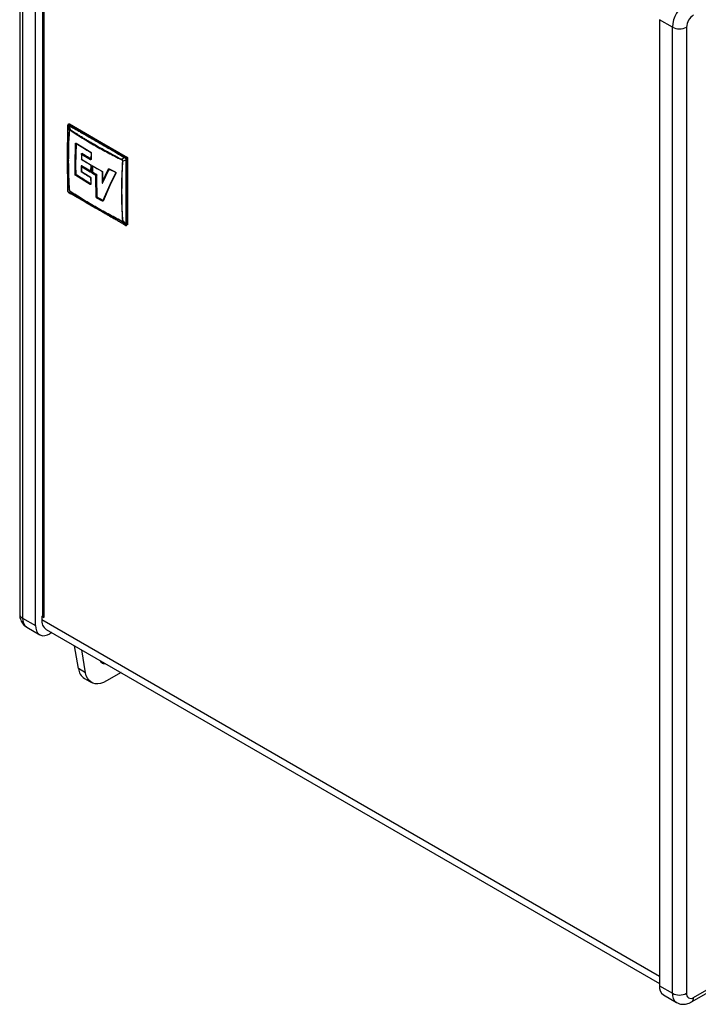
# Model space of a CAD drawing. Header units: millimetres. Extents: x 0 to 594, y 0 to 420.
# Tile 10 of 13: x 452 to 506, y 248 to 325. Entities that reach past the tile are written whole.
import ezdxf

# ---------------------------------------------------------------- set-up
doc = ezdxf.new("R2010")
doc.units = ezdxf.units.MM

msp = doc.modelspace()

# ---------------------------------------------------------------- linework, layer by layer
at = {"color": 7, "linetype": 'Continuous', "lineweight": 25}
for p, q in [((452.1358, 354.8817), (452.1358, 278.4024)), ((452.3682, 354.5576), (452.3682, 278.0784)), ((453.3987, 277.4835), (453.3987, 353.9628)), ((453.9502, 353.4304), (453.9502, 278.2418)), ((454.0386, 353.3794), (454.0386, 278.1187)), ((503.8206, 324.8548), (502.7901, 325.4497)), ((502.7901, 325.4497), (502.7901, 248.9704)), ((503.8206, 248.3756), (503.8206, 324.8548)), ((504.9432, 324.8548), (504.9432, 248.3756)), ((455.9246, 314.4807), (455.9412, 317.0054)), ((455.932, 317.0712), (455.9307, 317.0302)), ((455.9412, 317.0054), (455.9456, 317.0451)), ((455.9412, 317.0054), (456.0642, 316.6807)), ((455.9719, 317.1685), (455.9641, 317.1597)), ((456.0138, 317.0845), (456.0489, 317.0676)), ((456.0159, 317.189), (456.058, 317.2134)), ((456.1477, 316.7289), (456.0489, 317.0676)), ((456.058, 317.2134), (460.6716, 314.55)), ((456.0742, 316.6729), (456.0642, 316.6807)), ((456.0668, 317.165), (456.0749, 317.1722)), ((456.0668, 317.165), (456.0963, 317.1455)), ((460.5201, 314.606), (456.0749, 317.1722)), ((456.0963, 317.1455), (460.4791, 314.6154)), ((456.1477, 316.7289), (456.1453, 316.714)), ((456.5196, 313.9354), (456.5592, 315.645)), ((456.5869, 313.9292), (456.6264, 315.6371)), ((456.6087, 315.6738), (457.7579, 314.9645)), ((456.6203, 315.6464), (456.6198, 315.6466)), ((456.6305, 315.6385), (456.6264, 315.6371)), ((455.9869, 314.2986), (455.9246, 314.4807)), ((455.9412, 311.9426), (455.9246, 314.4807)), ((457.0305, 314.8363), (457.0187, 314.3963)), ((457.0469, 314.8528), (457.0316, 314.8437)), ((457.0316, 314.8437), (457.0375, 314.8474)), ((457.0437, 314.7799), (457.0339, 314.4139)), ((457.0339, 314.4139), (457.7244, 313.9953)), ((457.0375, 314.8474), (457.0425, 314.8524)), ((457.7341, 314.3614), (457.0437, 314.7799)), ((457.0537, 314.8589), (457.0469, 314.8528)), ((457.7627, 314.4184), (457.0469, 314.8528)), ((457.7627, 314.4184), (457.7695, 314.4245)), ((457.7888, 314.8987), (457.7696, 314.4127)), ((457.7697, 314.411), (457.7696, 314.4111)), ((457.8042, 314.8768), (457.7851, 314.3908)), ((460.2117, 314.3666), (460.2134, 314.3818)), ((460.4331, 314.5366), (460.2134, 314.3818)), ((460.2969, 314.2372), (460.2828, 314.2433)), ((460.2969, 314.2372), (460.5408, 314.3502)), ((460.4331, 314.5366), (460.4697, 314.5121)), ((460.4791, 314.6154), (460.512, 314.5989)), ((460.512, 314.5989), (460.5201, 314.606)), ((460.5379, 314.3941), (460.5408, 314.3502)), ((460.6716, 314.55), (460.608, 314.5132)), ((460.6342, 314.3873), (460.632, 314.3506)), ((460.632, 314.3506), (460.632, 309.2894)), ((460.6342, 314.3873), (460.6444, 314.3907)), ((460.6444, 309.2576), (460.6444, 314.3907)), ((460.6716, 314.55), (460.6716, 309.2224)), ((456.5272, 313.2002), (456.5196, 313.9354)), ((456.5945, 313.1947), (456.5869, 313.9292)), ((457.0115, 313.8629), (457.0108, 313.6342)), ((457.0108, 313.6342), (457.0115, 313.4089)), ((457.0289, 313.881), (457.0128, 313.8713)), ((457.0128, 313.8713), (457.0186, 313.8747)), ((457.0256, 313.8067), (457.0251, 313.6145)), ((457.0251, 313.6145), (457.0256, 313.4256)), ((457.7161, 313.3881), (457.0256, 313.8067)), ((457.0256, 313.4256), (457.7161, 313.007)), ((457.0345, 313.886), (457.0289, 313.881)), ((457.7447, 313.4466), (457.0289, 313.881)), ((457.7447, 313.4466), (457.7504, 313.4516)), ((457.7568, 313.9303), (457.7501, 313.4386)), ((457.7501, 313.4389), (457.7502, 313.4391)), ((457.7722, 313.9084), (457.7655, 313.4167)), ((457.8477, 313.3685), (457.8544, 313.8602)), ((457.905, 313.8894), (458.6419, 313.4715)), ((457.9131, 313.3631), (457.9198, 313.8544)), ((457.9131, 313.3631), (457.9197, 313.3653)), ((457.9264, 313.8566), (457.9198, 313.8544)), ((457.9308, 313.3458), (457.9251, 313.3408)), ((458.6748, 313.4061), (458.6676, 312.5073)), ((458.6839, 312.6532), (459.1667, 313.641)), ((458.6914, 313.3856), (458.6839, 312.6532)), ((458.6922, 312.5208), (459.2275, 313.6207)), ((459.2155, 313.6514), (459.7099, 313.3939)), ((459.2267, 313.6249), (459.7211, 313.3673)), ((459.2354, 313.6227), (459.2275, 313.6207)), ((457.7244, 312.4042), (456.5753, 313.1133)), ((456.5945, 313.1947), (456.5986, 313.1961)), ((456.6094, 313.1764), (456.605, 313.1725)), ((457.753, 312.464), (456.605, 313.1725)), ((457.7501, 312.9428), (457.7568, 312.4536)), ((457.7655, 312.921), (457.7723, 312.4318)), ((458.1709, 313.1241), (457.8967, 313.2822)), ((458.2263, 313.1673), (457.9251, 313.3408)), ((458.1704, 312.9319), (458.1709, 313.1241)), ((458.2034, 311.4095), (458.1704, 312.9319)), ((458.2201, 313.1525), (458.2263, 313.1673)), ((458.236, 313.1505), (458.2201, 313.1525)), ((458.2263, 313.1673), (458.2319, 313.1723)), ((458.2353, 312.9271), (458.236, 313.1505)), ((458.2683, 311.4062), (458.2353, 312.9271)), ((458.2431, 313.1528), (458.236, 313.1505)), ((458.6839, 312.6532), (458.6675, 312.5155)), ((459.7477, 313.3407), (459.2783, 312.3737)), ((459.7557, 313.2884), (459.2858, 312.3203)), ((455.9307, 311.9678), (455.932, 311.929)), ((456.0642, 311.9857), (455.9412, 311.9426)), ((455.9456, 311.8996), (455.9412, 311.9426)), ((456.0489, 311.7562), (456.1477, 311.8411)), ((456.0642, 311.9857), (456.0742, 311.9773)), ((456.1453, 311.854), (456.1477, 311.8411)), ((457.753, 312.464), (457.7575, 312.4679)), ((458.6922, 312.5208), (458.7, 312.5228)), ((459.2783, 312.3737), (458.7316, 311.1437)), ((459.2858, 312.3203), (458.7385, 311.089)), ((456.0489, 311.7562), (456.0138, 311.7815)), ((456.0325, 311.755), (456.0654, 311.7345)), ((456.0662, 311.734), (456.1878, 311.6632)), ((458.6932, 311.0803), (458.2558, 311.3252)), ((458.2683, 311.4062), (458.2754, 311.4086)), ((458.2873, 311.3895), (458.2838, 311.3864)), ((458.7207, 311.1419), (458.2838, 311.3864)), ((458.7207, 311.1419), (458.7242, 311.1449)), ((458.7255, 311.1336), (458.7305, 311.1419)), ((460.2134, 309.4941), (460.2117, 309.5066)), ((460.2134, 309.4941), (460.4331, 309.2252)), ((460.2828, 309.5477), (460.2969, 309.5423)), ((460.5408, 309.2874), (460.2969, 309.5423)), ((460.3089, 309.2842), (460.4501, 309.2032)), ((460.4697, 309.2092), (460.4331, 309.2252)), ((460.4493, 309.2037), (460.4855, 309.1843)), ((460.5408, 309.2874), (460.5379, 309.2485)), ((460.5781, 309.1679), (460.5897, 309.1702)), ((460.6716, 309.2224), (460.6295, 309.198)), ((460.632, 309.2894), (460.6342, 309.2542)), ((460.6342, 309.2542), (460.6444, 309.2576)), ((505.34, 247.688), (574.0755, 287.3682)), ((505.5044, 248.0514), (573.8431, 287.5025)), ((452.3682, 278.0784), (453.3987, 277.4835)), ((453.9502, 278.2491), (453.8814, 278.2094)), ((453.8814, 278.2094), (453.8814, 277.9761)), ((454.0386, 278.1187), (453.8814, 278.2094)), ((452.6971, 277.3516), (453.7276, 276.7567)), ((454.2412, 277.1809), (502.7901, 249.1542)), ((454.6806, 276.9272), (454.5213, 276.8353)), ((456.7908, 274.0745), (456.4879, 275.8839)), ((457.352, 273.7505), (457.0491, 275.5599)), ((457.352, 273.7505), (456.7908, 274.0745)), ((460.1594, 273.7644), (459.0103, 273.101)), ((457.2585, 273.3071), (457.8197, 272.9831)), ((502.7901, 248.9704), (503.8206, 248.3756)), ((503.119, 248.2436), (504.1495, 247.6487))]:
    msp.add_line(p, q, dxfattribs=at)
at = {"color": 8, "linetype": 'Continuous', "lineweight": 25}
for p, q in [((457.0189, 313.875), (457.0237, 313.8797)), ((456.1712, 311.6833), (456.0489, 311.7562)), ((460.4331, 309.2252), (460.2914, 309.304)), ((453.8814, 277.9761), (502.7901, 249.7417))]:
    msp.add_line(p, q, dxfattribs=at)
at = {"color": 7, "linetype": 'Continuous', "lineweight": 25, "flags": 128}
for points in [[(453.3987, 277.4835), (453.4158, 277.2683), (453.4664, 277.0792), (453.5491, 276.9222), (453.6614, 276.8019), (453.7997, 276.722), (453.96, 276.6849), (454.1373, 276.6918), (454.3263, 276.7424), (454.5213, 276.8353)], [(458.9227, 274.4783), (458.8923, 274.4689), (458.7824, 274.458), (458.688, 274.4872), (458.6156, 274.5544), (458.5701, 274.655), (458.563, 274.686)], [(458.7453, 274.5807), (458.7376, 274.5731), (458.6983, 274.536)], [(459.0103, 273.101), (458.7759, 272.9846), (458.5461, 272.9084), (458.3254, 272.8737), (458.118, 272.8813), (457.9279, 272.9311), (457.7589, 273.022), (457.6143, 273.1523), (457.4969, 273.3194), (457.4089, 273.5201), (457.352, 273.7505)]]:
    msp.add_lwpolyline(points, dxfattribs=at)
at = {"color": 7, "linetype": 'Continuous', "lineweight": 25}
for centre, radius, start, end in [((506.2475, 324.7499), 2.4291, 122.476304, 177.523696), ((506.1617, 324.7994), 1.2198, 122.605478, 177.394522), ((504.3819, 325.9381), 1.22, 242.609672, 297.390328), ((456.0261, 317.1131), 0.0766, 50.468129, 142.56796), ((456.1999, 317.0291), 0.1558, 131.674892, 165.723256), ((457.8183, 314.3549), 0.0844, 131.18095, 175.616217), ((457.7955, 314.4145), 0.026, 184.074663, 246.279976), ((460.3745, 314.3785), 0.2701, 2.605465, 57.394557), ((460.5856, 314.502), 0.1584, 253.545076, 287.027928), ((456.5603, 314.0081), 0.0833, 240.772014, 288.61675), ((457.7997, 313.3834), 0.0838, 131.065473, 176.775975), ((457.8869, 313.4441), 0.0852, 242.660559, 287.976837), ((456.5668, 313.2712), 0.0813, 240.831371, 289.855001), ((458.2086, 313.0075), 0.0847, 243.146525, 288.3473), ((457.8074, 312.4012), 0.0831, 130.933513, 177.982492), ((459.3092, 312.3508), 0.0385, 143.449158, 232.510942), ((458.3399, 311.3237), 0.0841, 131.798901, 179.026243), ((460.5686, 309.2449), 0.0768, 278.910854, 9.478774), ((454.7497, 277.89), 0.8726, 174.337576, 234.350243), ((454.0999, 278.2559), 0.1503, 185.394319, 245.925822), ((458.6737, 274.8567), 0.3216, 261.801578, 290.82037), ((457.8272, 274.1799), 1.0418, 185.806511, 236.911653), ((503.5839, 248.8918), 0.7976, 174.337576, 234.350243), ((504.3819, 249.4588), 1.22, 242.609672, 297.390328), ((505.2853, 248.3201), 0.3466, 170.785963, 309.203285)]:
    msp.add_arc(centre, radius, start, end, dxfattribs=at)
at = {"color": 8, "linetype": 'Continuous', "lineweight": 25}
for centre, radius, start, end in [((457.7855, 314.96), 0.028, 170.679199, 234.528881), ((455.9554, 314.4914), 0.0326, 178.959856, 199.154203), ((457.0375, 313.6386), 0.0271, 189.487475, 242.787182), ((457.783, 313.9324), 0.0263, 185.28336, 245.922066), ((457.9321, 313.8858), 0.0274, 172.411285, 234.399902), ((458.7016, 313.4107), 0.0271, 185.722175, 247.887567), ((457.7766, 312.9452), 0.0266, 185.30445, 245.446743), ((455.969, 311.9691), 0.0384, 180.545955, 223.558009), ((452.533, 278.442), 0.3992, 185.694799, 245.625342), ((453.1404, 277.99), 0.7772, 173.466744, 235.221076), ((504.6136, 248.2967), 0.7969, 174.32363, 234.51297), ((505.1068, 248.0124), 0.3995, 305.800121, 5.611478)]:
    msp.add_arc(centre, radius, start, end, dxfattribs=at)
at = {"color": 7, "linetype": 'Continuous', "lineweight": 25}
for points, knots in [([(455.9307, 317.031), (455.9284, 316.6469), (455.9234, 315.7982), (455.923, 314.9541), (455.9228, 314.492)], [0, 0, 0, 0, 0.452481, 1, 1, 1, 1]), ([(455.9734, 317.1689), (455.9674, 317.1624), (455.9555, 317.1496), (455.9431, 317.1252), (455.9347, 317.099), (455.9329, 317.0804), (455.932, 317.0713)], [0, 0, 0, 0, 0.26388392, 0.52088172, 0.76713708, 1, 1, 1, 1]), ([(455.9456, 317.0451), (455.9475, 317.0543), (455.9514, 317.0731), (455.9673, 317.0892), (455.9893, 317.095), (456.0057, 317.0879), (456.0138, 317.0845)], [0, 0, 0, 0, 0.2435847, 0.4999266, 0.7556558, 1, 1, 1, 1]), ([(456.0642, 316.6807), (456.0494, 316.4378), (456.0184, 315.9275), (455.9926, 315.1323), (455.9889, 314.5845), (455.9869, 314.2986)], [0, 0, 0, 0, 0.3028086, 0.6361318, 1, 1, 1, 1]), ([(456.008, 314.2735), (456.0095, 314.535), (456.0125, 315.058), (456.0349, 315.8579), (456.061, 316.4005), (456.0742, 316.6729)], [0, 0, 0, 0, 0.3324289, 0.6647844, 1, 1, 1, 1]), ([(456.0138, 317.0845), (456.0159, 317.0918), (456.0203, 317.1067), (456.0327, 317.129), (456.0484, 317.1495), (456.0607, 317.1599), (456.0668, 317.165)], [0, 0, 0, 0, 0.2454494, 0.4998902, 0.7543888, 1, 1, 1, 1]), ([(456.0489, 317.0676), (456.1506, 317.01), (456.3533, 316.8951), (456.658, 316.7223), (456.9622, 316.5492), (457.2643, 316.3767), (457.5679, 316.2029), (457.8764, 316.0257), (458.1931, 315.8431), (458.6205, 315.5962), (459.1559, 315.2854), (459.7945, 314.9122), (460.2214, 314.6611), (460.4331, 314.5366)], [0, 0, 0, 0, 0.0699567, 0.1394593, 0.2088849, 0.2783441, 0.3462362, 0.4165872, 0.4893978, 0.5629969, 0.7090207, 0.8557198, 1, 1, 1, 1]), ([(456.1477, 316.7289), (456.1354, 316.737), (456.117, 316.7491), (456.0972, 316.7617), (456.0884, 316.7696), (456.0836, 316.7714), (456.079, 316.7713), (456.0753, 316.7691), (456.0723, 316.7674), (456.0708, 316.7652), (456.0702, 316.7638), (456.0694, 316.7619), (456.0677, 316.7507), (456.0679, 316.7211), (456.0656, 316.6961), (456.0642, 316.6807)], [0, 0, 0, 0, 0.2501565, 0.3751436, 0.4063911, 0.4375338, 0.468685, 0.4999734, 0.5312279, 0.5526362, 0.558942, 0.5624719, 0.5936378, 0.7498437, 1, 1, 1, 1]), ([(456.0742, 316.6729), (456.0744, 316.6776), (456.0748, 316.6847), (456.0755, 316.6971), (456.0761, 316.7062), (456.0765, 316.7132), (456.0766, 316.7149), (456.0766, 316.7154), (456.0767, 316.7155), (456.0767, 316.7155), (456.0767, 316.7155), (456.0776, 316.7287), (456.078, 316.7429), (456.0796, 316.7565), (456.0798, 316.7573), (456.0799, 316.7575), (456.0799, 316.7576), (456.08, 316.7576), (456.0801, 316.7575), (456.0806, 316.7573), (456.082, 316.7563), (456.0875, 316.7529), (456.1089, 316.7388), (456.1292, 316.725), (456.1453, 316.714)], [0, 0, 0, 0, 0.0820885, 0.1250184, 0.2185653, 0.2420711, 0.2479969, 0.2495024, 0.2498908, 0.2499939, 0.2500226, 0.2500362, 0.4833775, 0.495272, 0.4985351, 0.4995483, 0.4999269, 0.5002453, 0.5012049, 0.5031089, 0.509763, 0.5344645, 0.6293784, 1, 1, 1, 1]), ([(456.1453, 316.714), (456.4616, 316.5017), (457.0941, 316.0772), (458.0952, 315.478), (459.1295, 314.9021), (459.8509, 314.5451), (460.2117, 314.3666)], [0, 0, 0, 0, 0.2499999, 0.5, 0.75, 1, 1, 1, 1]), ([(460.2134, 314.3818), (460.211, 314.383), (460.1883, 314.3947), (460.0325, 314.475), (459.7644, 314.6148), (459.409, 314.8037), (459.046, 315.0002), (458.6736, 315.2059), (458.3169, 315.4074), (458.0447, 315.5642), (457.8176, 315.6967), (457.6014, 315.8245), (457.358, 315.9704), (457.1427, 316.1014), (456.9712, 316.2071), (456.8193, 316.3014), (456.6541, 316.4048), (456.473, 316.5195), (456.3189, 316.6181), (456.2184, 316.683), (456.168, 316.7157), (456.1528, 316.7256), (456.1477, 316.7289)], [0, 0, 0, 0, 0.0016546, 0.0156939, 0.1077485, 0.1884275, 0.2661465, 0.3662673, 0.4565745, 0.5260806, 0.56671, 0.6250125, 0.6875165, 0.7500085, 0.788579, 0.8188059, 0.8668278, 0.916386, 0.9600262, 0.9878985, 0.9959207, 1, 1, 1, 1]), ([(456.5592, 315.6451), (456.5602, 315.6523), (456.5623, 315.6668), (456.574, 315.6793), (456.59, 315.683), (456.6024, 315.6769), (456.6085, 315.6739)], [0, 0, 0, 0, 0.2491434, 0.4996576, 0.749899, 1, 1, 1, 1]), ([(456.5592, 315.6451), (456.5636, 315.6428), (456.5727, 315.6379), (456.5908, 315.6341), (456.6098, 315.6335), (456.621, 315.6359), (456.6264, 315.6371)], [0, 0, 0, 0, 0.24332, 0.5010307, 0.7581795, 1, 1, 1, 1]), ([(456.5986, 313.1961), (456.5945, 313.5086), (456.5873, 314.0658), (456.6004, 314.8817), (456.6205, 315.3862), (456.6305, 315.6385)], [0, 0, 0, 0, 0.3895078, 0.6946675, 1, 1, 1, 1]), ([(456.6181, 315.6478), (456.7882, 315.5391), (457.1643, 315.2989), (457.5539, 315.066), (457.7672, 314.9385)], [0, 0, 0, 0, 0.4524823, 1, 1, 1, 1]), ([(457.7579, 314.9645), (457.7643, 314.9599), (457.777, 314.9505), (457.7926, 314.9273), (457.803, 314.9012), (457.8038, 314.885), (457.8042, 314.8768)], [0, 0, 0, 0, 0.2500462, 0.5000588, 0.7500421, 1, 1, 1, 1]), ([(457.7671, 314.9386), (457.7701, 314.9364), (457.7759, 314.9319), (457.7831, 314.921), (457.7881, 314.9084), (457.7886, 314.9002), (457.7889, 314.8961)], [0, 0, 0, 0, 0.244336, 0.4921925, 0.7432766, 1, 1, 1, 1]), ([(455.9228, 314.4921), (455.9229, 314.1104), (455.9231, 313.2668), (455.928, 312.428), (455.9307, 311.9687)], [0, 0, 0, 0, 0.4524796, 1, 1, 1, 1]), ([(455.9869, 314.2986), (455.9895, 313.9086), (455.9947, 313.1285), (456.041, 312.3667), (456.0642, 311.9857)], [0, 0, 0, 0, 0.49994944, 1, 1, 1, 1]), ([(456.0742, 311.9773), (456.061, 312.2288), (456.0349, 312.7296), (456.0125, 313.4957), (456.0095, 314.0142), (456.008, 314.2735)], [0, 0, 0, 0, 0.3352181, 0.6675735, 1, 1, 1, 1]), ([(457.0144, 314.4072), (457.122, 314.3405), (457.3597, 314.1931), (457.6026, 314.0486), (457.7355, 313.9695)], [0, 0, 0, 0, 0.4524817, 1, 1, 1, 1]), ([(457.0339, 314.4139), (457.0289, 314.411), (457.0212, 314.4066), (457.0182, 314.404), (457.0196, 314.4045), (457.0202, 314.4048)], [0, 0, 0, 0, 0.4992898, 0.7651983, 1, 1, 1, 1]), ([(457.0437, 314.7799), (457.0391, 314.7904), (457.0322, 314.8064), (457.0295, 314.8285), (457.031, 314.8389), (457.0316, 314.8437)], [0, 0, 0, 0, 0.4993143, 0.7654332, 1, 1, 1, 1]), ([(457.0425, 314.8524), (457.0427, 314.8538), (457.043, 314.8566), (457.045, 314.8594), (457.0478, 314.8607), (457.0509, 314.8604), (457.0529, 314.8593), (457.0537, 314.8589)], [0, 0, 0, 0, 0.2143005, 0.4294309, 0.6429779, 0.8576291, 1, 1, 1, 1]), ([(457.7695, 314.4245), (457.649, 314.4962), (457.4682, 314.6038), (457.2305, 314.7491), (457.1127, 314.8223), (457.0537, 314.8589)], [0, 0, 0, 0, 0.4999522, 0.7499703, 1, 1, 1, 1]), ([(457.7851, 314.3908), (457.7841, 314.3836), (457.7821, 314.3691), (457.7701, 314.3565), (457.7535, 314.3526), (457.7406, 314.3584), (457.7341, 314.3614)], [0, 0, 0, 0, 0.2500134, 0.5001158, 0.7501173, 1, 1, 1, 1]), ([(460.2828, 314.2433), (460.2647, 313.9738), (460.2285, 313.437), (460.1992, 312.6411), (460.1954, 312.1186), (460.1935, 311.8573)], [0, 0, 0, 0, 0.335219, 0.6675736, 1, 1, 1, 1]), ([(460.2117, 314.3666), (460.2158, 314.3646), (460.2222, 314.3615), (460.2333, 314.3561), (460.2414, 314.3521), (460.2477, 314.349), (460.2493, 314.3482), (460.2497, 314.348), (460.2498, 314.348), (460.2498, 314.348), (460.2498, 314.348), (460.2616, 314.342), (460.2742, 314.3364), (460.2868, 314.3294), (460.2876, 314.3288), (460.2878, 314.3286), (460.2878, 314.3285), (460.2879, 314.3284), (460.2879, 314.3282), (460.2879, 314.3276), (460.2878, 314.3257), (460.2876, 314.3185), (460.2861, 314.2905), (460.2843, 314.2642), (460.2828, 314.2433)], [0, 0, 0, 0, 0.0820885, 0.1250184, 0.2185653, 0.2420711, 0.2479969, 0.2495024, 0.2498908, 0.2499939, 0.2500226, 0.2500362, 0.4833775, 0.495272, 0.4985351, 0.4995483, 0.4999269, 0.5002453, 0.5012049, 0.5031089, 0.509763, 0.5344645, 0.6293784, 1, 1, 1, 1]), ([(460.2969, 314.2372), (460.2977, 314.253), (460.299, 314.2768), (460.3001, 314.3029), (460.3025, 314.3141), (460.3016, 314.3204), (460.2993, 314.3269), (460.2955, 314.3328), (460.2926, 314.3384), (460.2899, 314.3418), (460.2884, 314.3434), (460.2864, 314.3455), (460.2758, 314.3527), (460.2502, 314.3612), (460.2274, 314.374), (460.2134, 314.3818)], [0, 0, 0, 0, 0.25015648, 0.37514361, 0.40639108, 0.43753378, 0.46868496, 0.49997335, 0.53122787, 0.55263621, 0.55894198, 0.56247186, 0.59363779, 0.74984368, 1, 1, 1, 1]), ([(460.2369, 311.8451), (460.2396, 312.2382), (460.2449, 313.0246), (460.2795, 313.833), (460.2969, 314.2372)], [0, 0, 0, 0, 0.4999484, 1, 1, 1, 1]), ([(460.4791, 314.6154), (460.474, 314.6102), (460.4635, 314.5998), (460.4501, 314.58), (460.4393, 314.5584), (460.4352, 314.5438), (460.4331, 314.5366)], [0, 0, 0, 0, 0.244526, 0.4979178, 0.7524004, 1, 1, 1, 1]), ([(460.4697, 314.5121), (460.4713, 314.5198), (460.4744, 314.5354), (460.4842, 314.5592), (460.4969, 314.5814), (460.507, 314.5931), (460.512, 314.5989)], [0, 0, 0, 0, 0.2455302, 0.5, 0.7544698, 1, 1, 1, 1]), ([(460.4697, 314.5121), (460.4786, 314.5058), (460.4969, 314.4929), (460.5187, 314.4617), (460.5347, 314.4273), (460.5368, 314.405), (460.5379, 314.3941)], [0, 0, 0, 0, 0.2435847, 0.4999266, 0.7556558, 1, 1, 1, 1]), ([(460.512, 314.5989), (460.527, 314.5892), (460.5508, 314.5739), (460.5799, 314.5405), (460.601, 314.5093), (460.6175, 314.4754), (460.6319, 314.4334), (460.6333, 314.4052), (460.6342, 314.3873)], [0, 0, 0, 0, 0.226339, 0.3573949, 0.5000155, 0.6424451, 0.7734329, 1, 1, 1, 1]), ([(460.5379, 314.3941), (460.5453, 314.3916), (460.5604, 314.3865), (460.5859, 314.3831), (460.6115, 314.3829), (460.6267, 314.3859), (460.6342, 314.3873)], [0, 0, 0, 0, 0.2454494, 0.4998902, 0.7543888, 1, 1, 1, 1]), ([(460.5408, 314.3502), (460.5417, 314.231), (460.5436, 313.9933), (460.5463, 313.6386), (460.5485, 313.2849), (460.5502, 312.934), (460.5514, 312.582), (460.5521, 312.2256), (460.5524, 311.8544), (460.5521, 311.216), (460.5494, 310.3554), (460.5435, 309.6299), (460.5408, 309.2874)], [0, 0, 0, 0, 0.0699545, 0.1394473, 0.20886, 0.2785687, 0.3467464, 0.4170499, 0.4894798, 0.566608, 0.795411, 1, 1, 1, 1]), ([(457.0064, 313.4201), (457.1139, 313.3534), (457.3515, 313.2061), (457.5943, 313.0616), (457.7273, 312.9825)], [0, 0, 0, 0, 0.4524817, 1, 1, 1, 1]), ([(457.0128, 313.4175), (457.0121, 313.4173), (457.0107, 313.4167), (457.0136, 313.4185), (457.0209, 313.4228), (457.0256, 313.4256)], [0, 0, 0, 0, 0.234716, 0.5006979, 1, 1, 1, 1]), ([(457.0128, 313.8713), (457.0122, 313.8663), (457.0108, 313.8558), (457.0136, 313.8333), (457.0209, 313.8172), (457.0256, 313.8067)], [0, 0, 0, 0, 0.2346663, 0.5006978, 1, 1, 1, 1]), ([(457.0237, 313.8797), (457.0238, 313.8811), (457.0241, 313.8839), (457.0259, 313.8866), (457.0287, 313.8878), (457.0317, 313.8875), (457.0337, 313.8864), (457.0345, 313.886)], [0, 0, 0, 0, 0.2140977, 0.4290568, 0.6426568, 0.8577587, 1, 1, 1, 1]), ([(457.7504, 313.4516), (457.69, 313.4874), (457.5692, 313.5591), (457.3296, 313.7034), (457.1526, 313.8129), (457.0345, 313.886)], [0, 0, 0, 0, 0.2501341, 0.5002681, 1, 1, 1, 1]), ([(457.7655, 313.4167), (457.7648, 313.4096), (457.7632, 313.3954), (457.7517, 313.3831), (457.7354, 313.3794), (457.7225, 313.3852), (457.7161, 313.3881)], [0, 0, 0, 0, 0.2499631, 0.5002538, 0.7502052, 1, 1, 1, 1]), ([(457.7244, 313.9953), (457.7308, 313.9907), (457.7436, 313.9813), (457.7595, 313.9584), (457.7705, 313.9325), (457.7716, 313.9165), (457.7722, 313.9084)], [0, 0, 0, 0, 0.2499716, 0.5001585, 0.7501432, 1, 1, 1, 1]), ([(457.7353, 313.9696), (457.7361, 313.9691), (457.7378, 313.968), (457.7411, 313.9648), (457.7447, 313.9606), (457.7484, 313.9553), (457.7518, 313.9491), (457.7546, 313.9425), (457.7564, 313.9357), (457.7567, 313.932), (457.7568, 313.9301)], [0, 0, 0, 0, 0.0975343, 0.2029292, 0.3170618, 0.4397337, 0.5700595, 0.7073751, 0.8514538, 1, 1, 1, 1]), ([(457.7655, 313.4167), (457.762, 313.4192), (457.7547, 313.4245), (457.75, 313.4324), (457.7506, 313.4372), (457.7508, 313.4385)], [0, 0, 0, 0, 0.4050007, 0.8322384, 1, 1, 1, 1]), ([(457.8967, 313.2822), (457.8902, 313.2869), (457.8773, 313.2961), (457.8611, 313.3189), (457.8498, 313.3446), (457.8484, 313.3605), (457.8477, 313.3685)], [0, 0, 0, 0, 0.2499508, 0.5001715, 0.750164, 1, 1, 1, 1]), ([(457.8544, 313.8602), (457.8553, 313.8674), (457.8571, 313.8817), (457.8689, 313.8942), (457.8855, 313.8981), (457.8985, 313.8923), (457.905, 313.8894)], [0, 0, 0, 0, 0.2500521, 0.5001559, 0.7501023, 1, 1, 1, 1]), ([(457.8544, 313.8602), (457.8589, 313.8581), (457.868, 313.8536), (457.8855, 313.8505), (457.9038, 313.8504), (457.9146, 313.8531), (457.9198, 313.8544)], [0, 0, 0, 0, 0.2437449, 0.500859, 0.7575077, 1, 1, 1, 1]), ([(457.9251, 313.3408), (457.9243, 313.3413), (457.9227, 313.3424), (457.9196, 313.3455), (457.9169, 313.3494), (457.9149, 313.3536), (457.9134, 313.358), (457.9133, 313.3611), (457.9131, 313.3631)], [0, 0, 0, 0, 0.1238562, 0.2487676, 0.499555, 0.6254589, 0.7514171, 1, 1, 1, 1]), ([(457.9162, 313.8636), (458.0262, 313.7999), (458.2693, 313.6591), (458.5173, 313.5212), (458.6531, 313.4457)], [0, 0, 0, 0, 0.4524816, 1, 1, 1, 1]), ([(457.9197, 313.3653), (457.9201, 313.4145), (457.9209, 313.5127), (457.923, 313.6764), (457.9251, 313.7912), (457.9264, 313.8566)], [0, 0, 0, 0, 0.3010494, 0.6020989, 1, 1, 1, 1]), ([(457.9197, 313.3653), (457.9198, 313.3638), (457.92, 313.3607), (457.9219, 313.3557), (457.9248, 313.3511), (457.9279, 313.3477), (457.93, 313.3463), (457.9308, 313.3458)], [0, 0, 0, 0, 0.2152028, 0.4303687, 0.6443535, 0.8592042, 1, 1, 1, 1]), ([(458.2319, 313.1723), (458.1866, 313.1982), (458.1135, 313.2399), (458.0133, 313.2978), (457.9583, 313.3298), (457.9308, 313.3458)], [0, 0, 0, 0, 0.4496607, 0.724829, 1, 1, 1, 1]), ([(458.6419, 313.4715), (458.6485, 313.467), (458.6618, 313.4579), (458.6783, 313.4353), (458.6896, 313.4096), (458.6908, 313.3936), (458.6914, 313.3856)], [0, 0, 0, 0, 0.2500429, 0.5001448, 0.7501098, 1, 1, 1, 1]), ([(458.653, 313.4457), (458.6539, 313.4452), (458.6556, 313.4441), (458.659, 313.4411), (458.6626, 313.4371), (458.6664, 313.432), (458.6698, 313.4261), (458.6725, 313.4198), (458.6744, 313.4134), (458.6746, 313.4099), (458.6747, 313.4081)], [0, 0, 0, 0, 0.0981308, 0.2039933, 0.3185364, 0.4415963, 0.5722453, 0.7095848, 0.8527204, 1, 1, 1, 1]), ([(458.7, 312.5228), (458.7432, 312.6146), (458.8294, 312.7983), (459.0054, 313.1636), (459.1439, 313.4402), (459.2354, 313.6227)], [0, 0, 0, 0, 0.25382817, 0.50765635, 1, 1, 1, 1]), ([(459.1667, 313.641), (459.1692, 313.6448), (459.1743, 313.6525), (459.1862, 313.6576), (459.2003, 313.6581), (459.2104, 313.6537), (459.2155, 313.6514)], [0, 0, 0, 0, 0.2497913, 0.4998415, 0.7482217, 1, 1, 1, 1]), ([(459.1667, 313.641), (459.1708, 313.6373), (459.1793, 313.6298), (459.1956, 313.6224), (459.2125, 313.6188), (459.2226, 313.6201), (459.2275, 313.6207)], [0, 0, 0, 0, 0.2453973, 0.5026951, 0.7585377, 1, 1, 1, 1]), ([(459.2155, 313.6514), (459.2158, 313.6468), (459.2163, 313.6372), (459.2208, 313.6283), (459.2255, 313.6262), (459.2271, 313.6256)], [0, 0, 0, 0, 0.3863574, 0.7957953, 1, 1, 1, 1]), ([(459.2341, 313.6251), (459.2317, 313.6248), (459.2266, 313.6243), (459.2256, 313.6253), (459.225, 313.6259)], [0, 0, 0, 0, 0.47517, 1, 1, 1, 1]), ([(459.7098, 313.394), (459.7101, 313.3893), (459.7106, 313.3797), (459.715, 313.3708), (459.7197, 313.3688), (459.7213, 313.3682)], [0, 0, 0, 0, 0.38709945, 0.79612764, 1, 1, 1, 1]), ([(459.7099, 313.3939), (459.7142, 313.3914), (459.7228, 313.3863), (459.7347, 313.3747), (459.745, 313.361), (459.7531, 313.3457), (459.7586, 313.3299), (459.7609, 313.3144), (459.7603, 313.3), (459.7573, 313.2923), (459.7557, 313.2885)], [0, 0, 0, 0, 0.1251856, 0.2500651, 0.3750518, 0.4999988, 0.6249093, 0.7499146, 0.8747259, 1, 1, 1, 1]), ([(459.7208, 313.3675), (459.722, 313.3668), (459.7244, 313.3653), (459.729, 313.3613), (459.7335, 313.3562), (459.7376, 313.3502), (459.7406, 313.344), (459.7423, 313.3385), (459.7429, 313.3341), (459.7425, 313.3328), (459.7423, 313.3322)], [0, 0, 0, 0, 0.1022201, 0.2123563, 0.3306862, 0.4560028, 0.5871577, 0.7225137, 0.8602919, 1, 1, 1, 1]), ([(456.5753, 313.1133), (456.5691, 313.1181), (456.5568, 313.1277), (456.541, 313.1508), (456.5298, 313.1766), (456.5281, 313.1923), (456.5272, 313.2002)], [0, 0, 0, 0, 0.2499897, 0.5002037, 0.7501596, 1, 1, 1, 1]), ([(456.5753, 313.1133), (456.5756, 313.1183), (456.5762, 313.1285), (456.5827, 313.1452), (456.5926, 313.1609), (456.6009, 313.1687), (456.605, 313.1724)], [0, 0, 0, 0, 0.2441197, 0.5016486, 0.7582823, 1, 1, 1, 1]), ([(456.605, 313.1725), (456.6038, 313.1739), (456.6013, 313.1767), (456.598, 313.1827), (456.5954, 313.1891), (456.5948, 313.1928), (456.5945, 313.1947)], [0, 0, 0, 0, 0.2532737, 0.50457449, 0.75313933, 1, 1, 1, 1]), ([(456.5986, 313.1961), (456.5987, 313.1946), (456.599, 313.1915), (456.6009, 313.1865), (456.6037, 313.1819), (456.6067, 313.1784), (456.6087, 313.177), (456.6094, 313.1764)], [0, 0, 0, 0, 0.2146295, 0.4292414, 0.6425732, 0.8573489, 1, 1, 1, 1]), ([(457.7575, 312.4679), (457.6394, 312.5382), (457.4034, 312.6787), (457.0198, 312.9144), (456.7578, 313.0817), (456.6094, 313.1764)], [0, 0, 0, 0, 0.3025993, 0.6051987, 1, 1, 1, 1]), ([(457.7161, 313.007), (457.7225, 313.0023), (457.7354, 312.993), (457.7517, 312.9703), (457.7632, 312.9447), (457.7647, 312.9289), (457.7655, 312.921)], [0, 0, 0, 0, 0.2499566, 0.5002446, 0.7502071, 1, 1, 1, 1]), ([(457.727, 312.9827), (457.7285, 312.9817), (457.7314, 312.9797), (457.737, 312.9741), (457.7422, 312.9671), (457.746, 312.9595), (457.7491, 312.9517), (457.7497, 312.9463), (457.7501, 312.9426)], [0, 0, 0, 0, 0.1247036, 0.2502216, 0.5008954, 0.6263495, 0.7517091, 1, 1, 1, 1]), ([(457.8967, 313.2822), (457.8971, 313.2871), (457.8979, 313.2972), (457.9042, 313.3136), (457.9135, 313.3292), (457.9213, 313.337), (457.9251, 313.3408)], [0, 0, 0, 0, 0.2436472, 0.5005437, 0.757146, 1, 1, 1, 1]), ([(458.1709, 313.1241), (458.1775, 313.1279), (458.1877, 313.1337), (458.2055, 313.1443), (458.2154, 313.1499), (458.2201, 313.1525)], [0, 0, 0, 0, 0.4992908, 0.7651517, 1, 1, 1, 1]), ([(458.2319, 313.1723), (458.2332, 313.1714), (458.2357, 313.1697), (458.2391, 313.1655), (458.2416, 313.1608), (458.243, 313.1563), (458.2431, 313.1538), (458.2431, 313.1528)], [0, 0, 0, 0, 0.2143339, 0.4295252, 0.6432334, 0.8584882, 1, 1, 1, 1]), ([(458.2754, 311.4086), (458.2659, 311.6622), (458.2504, 312.0765), (458.2421, 312.6595), (458.2428, 312.9884), (458.2431, 313.1528)], [0, 0, 0, 0, 0.4411782, 0.7205541, 1, 1, 1, 1]), ([(459.7477, 313.3408), (459.7452, 313.3373), (459.7402, 313.3301), (459.7396, 313.316), (459.7445, 313.3013), (459.7521, 313.2926), (459.7557, 313.2884)], [0, 0, 0, 0, 0.241705, 0.4985859, 0.7562364, 1, 1, 1, 1]), ([(455.932, 311.929), (455.9343, 311.9132), (455.9388, 311.8817), (455.9619, 311.8303), (455.9949, 311.7846), (456.02, 311.7649), (456.0324, 311.7551)], [0, 0, 0, 0, 0.2486887, 0.5000378, 0.7515174, 1, 1, 1, 1]), ([(456.0138, 311.7815), (456.0058, 311.7884), (455.9893, 311.8023), (455.9673, 311.8333), (455.9515, 311.8679), (455.9476, 311.8892), (455.9456, 311.8996)], [0, 0, 0, 0, 0.2435847, 0.4999266, 0.7556558, 1, 1, 1, 1]), ([(456.0642, 311.9857), (456.0652, 311.971), (456.0667, 311.9489), (456.069, 311.9247), (456.0687, 311.9147), (456.0698, 311.9085), (456.072, 311.902), (456.0753, 311.8958), (456.0786, 311.8904), (456.0814, 311.8871), (456.083, 311.8855), (456.085, 311.8834), (456.0948, 311.8758), (456.1151, 311.8642), (456.1353, 311.8499), (456.1477, 311.8411)], [0, 0, 0, 0, 0.2501565, 0.3751436, 0.4063911, 0.4375338, 0.468685, 0.4999734, 0.5312279, 0.5526362, 0.558942, 0.5624719, 0.5936378, 0.7498437, 1, 1, 1, 1]), ([(456.0742, 311.9773), (456.0754, 311.9579), (456.0769, 311.9336), (456.079, 311.9077), (456.0797, 311.901), (456.0799, 311.8992), (456.0799, 311.8987), (456.08, 311.8985), (456.08, 311.8984), (456.0801, 311.8983), (456.0803, 311.8981), (456.081, 311.8974), (456.0918, 311.8894), (456.1025, 311.8828), (456.1126, 311.8758), (456.1126, 311.8758), (456.1127, 311.8758), (456.1128, 311.8757), (456.1131, 311.8755), (456.1144, 311.8746), (456.1198, 311.871), (456.1268, 311.8663), (456.1363, 311.86), (456.1417, 311.8564), (456.1453, 311.854)], [0, 0, 0, 0, 0.370622, 0.4655358, 0.4902372, 0.4968912, 0.4987952, 0.4997547, 0.5000731, 0.5004517, 0.501465, 0.504728, 0.5166226, 0.7499638, 0.7499774, 0.7500061, 0.7501092, 0.7504976, 0.7520031, 0.7579289, 0.7814347, 0.8749816, 0.9179115, 1, 1, 1, 1]), ([(460.2117, 309.5066), (459.8509, 309.6932), (459.1295, 310.0664), (458.0952, 310.6464), (457.0941, 311.2415), (456.4616, 311.6499), (456.1453, 311.854)], [0, 0, 0, 0, 0.2499999, 0.5, 0.75, 1, 1, 1, 1]), ([(456.1477, 311.8411), (456.1498, 311.8397), (456.1695, 311.8263), (456.3054, 311.7344), (456.543, 311.577), (456.8663, 311.3695), (457.2041, 311.1585), (457.5592, 310.9425), (457.9077, 310.736), (458.1791, 310.5789), (458.4087, 310.4481), (458.6302, 310.3237), (458.8838, 310.1838), (459.112, 310.0602), (459.2964, 309.9619), (459.4611, 309.875), (459.6423, 309.7807), (459.8438, 309.6777), (460.0176, 309.5905), (460.1323, 309.5338), (460.1901, 309.5055), (460.2075, 309.4969), (460.2134, 309.4941)], [0, 0, 0, 0, 0.0016633, 0.0157161, 0.1078167, 0.1884472, 0.2661576, 0.3664001, 0.456779, 0.5262344, 0.5667348, 0.6250127, 0.6875166, 0.7500086, 0.7885782, 0.8188021, 0.8668256, 0.9164109, 0.9600815, 0.9879455, 0.9959491, 1, 1, 1, 1]), ([(457.7723, 312.4318), (457.7717, 312.4248), (457.7705, 312.4109), (457.7596, 312.3989), (457.7436, 312.3953), (457.7308, 312.4012), (457.7244, 312.4042)], [0, 0, 0, 0, 0.2499759, 0.50010889, 0.75005647, 1, 1, 1, 1]), ([(457.7723, 312.4318), (457.7687, 312.4344), (457.7614, 312.4397), (457.7567, 312.4476), (457.7573, 312.4524), (457.7575, 312.4536)], [0, 0, 0, 0, 0.415274, 0.8521762, 1, 1, 1, 1]), ([(458.6747, 312.5367), (458.6728, 312.5328), (458.6699, 312.5268), (458.6679, 312.5197), (458.6676, 312.5169), (458.6675, 312.5155)], [0, 0, 0, 0, 0.4999498, 0.7501497, 1, 1, 1, 1]), ([(458.6675, 312.5155), (458.6717, 312.5154), (458.6803, 312.5152), (458.6882, 312.5189), (458.6922, 312.5208)], [0, 0, 0, 0, 0.495987, 1, 1, 1, 1]), ([(460.1935, 311.8573), (460.1954, 311.5978), (460.1992, 311.0787), (460.2285, 310.3087), (460.2647, 309.8021), (460.2828, 309.5477)], [0, 0, 0, 0, 0.3324282, 0.6647823, 1, 1, 1, 1]), ([(460.2969, 309.5423), (460.2795, 309.9198), (460.2447, 310.6747), (460.2395, 311.455), (460.2369, 311.8451)], [0, 0, 0, 0, 0.5000463, 1, 1, 1, 1]), ([(460.2914, 309.304), (460.2359, 309.3348), (460.0784, 309.4223), (459.8197, 309.568), (459.5148, 309.7407), (459.2126, 309.9131), (458.909, 310.0869), (458.6006, 310.2642), (458.2838, 310.4467), (457.8564, 310.6937), (457.321, 311.0044), (456.7232, 311.3535), (456.3405, 311.5822), (456.1712, 311.6833)], [0, 0, 0, 0, 0.0401957, 0.1141499, 0.1880219, 0.2619299, 0.3341703, 0.4090272, 0.4865012, 0.5648142, 0.7201905, 0.8762853, 1, 1, 1, 1]), ([(458.2558, 311.3252), (458.2492, 311.3297), (458.236, 311.3389), (458.2189, 311.3612), (458.2066, 311.3863), (458.2044, 311.4018), (458.2034, 311.4095)], [0, 0, 0, 0, 0.24995143, 0.49989906, 0.74991665, 1, 1, 1, 1]), ([(458.2034, 311.4095), (458.2078, 311.4075), (458.2169, 311.4032), (458.2343, 311.4007), (458.2524, 311.4014), (458.2631, 311.4046), (458.2683, 311.4062)], [0, 0, 0, 0, 0.2432573, 0.5000133, 0.7567621, 1, 1, 1, 1]), ([(458.2838, 311.3864), (458.2821, 311.3875), (458.2787, 311.3897), (458.2739, 311.3949), (458.27, 311.4007), (458.2689, 311.4044), (458.2683, 311.4062)], [0, 0, 0, 0, 0.2441712, 0.493466, 0.7465305, 1, 1, 1, 1]), ([(458.2754, 311.4086), (458.2756, 311.4071), (458.276, 311.4041), (458.2781, 311.3992), (458.2811, 311.3947), (458.2844, 311.3914), (458.2865, 311.39), (458.2873, 311.3895)], [0, 0, 0, 0, 0.2153188, 0.4306229, 0.6446951, 0.8597985, 1, 1, 1, 1]), ([(458.7242, 311.1449), (458.651, 311.1854), (458.5045, 311.2665), (458.3597, 311.3485), (458.2873, 311.3895)], [0, 0, 0, 0, 0.4999841, 1, 1, 1, 1]), ([(458.6932, 311.0803), (458.6933, 311.0853), (458.6937, 311.0956), (458.6997, 311.113), (458.7089, 311.1295), (458.7169, 311.1378), (458.7207, 311.1419)], [0, 0, 0, 0, 0.2426332, 0.5000028, 0.7573709, 1, 1, 1, 1]), ([(458.7385, 311.089), (458.7365, 311.0853), (458.7323, 311.078), (458.7213, 311.0735), (458.7081, 311.0735), (458.6982, 311.078), (458.6932, 311.0803)], [0, 0, 0, 0, 0.2503068, 0.4997516, 0.748775, 1, 1, 1, 1]), ([(458.7316, 311.1437), (458.7312, 311.1429), (458.7303, 311.1414), (458.7278, 311.1404), (458.7246, 311.1404), (458.722, 311.1414), (458.7207, 311.1419)], [0, 0, 0, 0, 0.2515331, 0.5019597, 0.751509, 1, 1, 1, 1]), ([(458.7385, 311.089), (458.7349, 311.0932), (458.7274, 311.1019), (458.7227, 311.1172), (458.7236, 311.132), (458.729, 311.1399), (458.7316, 311.1437)], [0, 0, 0, 0, 0.2432042, 0.5006504, 0.7577426, 1, 1, 1, 1]), ([(458.7242, 311.1449), (458.7255, 311.1444), (458.728, 311.1433), (458.7309, 311.1433), (458.732, 311.1443), (458.7324, 311.1446)], [0, 0, 0, 0, 0.40442972, 0.80890016, 1, 1, 1, 1]), ([(460.2828, 309.5477), (460.2831, 309.5434), (460.2837, 309.5368), (460.2845, 309.5253), (460.2852, 309.5169), (460.2856, 309.5104), (460.2857, 309.5088), (460.2858, 309.5084), (460.2858, 309.5083), (460.2858, 309.5082), (460.2858, 309.5082), (460.2865, 309.4961), (460.288, 309.4829), (460.2882, 309.4703), (460.288, 309.4695), (460.288, 309.4694), (460.2879, 309.4693), (460.2878, 309.4693), (460.2877, 309.4694), (460.2872, 309.4696), (460.2855, 309.4703), (460.2791, 309.4733), (460.2542, 309.4853), (460.2305, 309.4971), (460.2117, 309.5066)], [0, 0, 0, 0, 0.0820885, 0.1250184, 0.2185653, 0.2420711, 0.2479969, 0.2495024, 0.2498908, 0.2499939, 0.2500226, 0.2500362, 0.4833775, 0.495272, 0.4985351, 0.4995483, 0.4999269, 0.5002453, 0.5012049, 0.5031089, 0.509763, 0.5344645, 0.6293784, 1, 1, 1, 1]), ([(460.2134, 309.4941), (460.2275, 309.4871), (460.2487, 309.4766), (460.2719, 309.4659), (460.2828, 309.4592), (460.2878, 309.4576), (460.2922, 309.4575), (460.2955, 309.4595), (460.2989, 309.4614), (460.3005, 309.4637), (460.3011, 309.4651), (460.3019, 309.467), (460.3028, 309.4777), (460.2975, 309.5043), (460.2971, 309.5278), (460.2969, 309.5423)], [0, 0, 0, 0, 0.2501565, 0.3751436, 0.4063911, 0.4375338, 0.468685, 0.4999734, 0.5312279, 0.5526362, 0.558942, 0.5624719, 0.5936378, 0.7498437, 1, 1, 1, 1]), ([(460.5379, 309.2485), (460.5369, 309.2399), (460.5348, 309.2221), (460.5187, 309.2059), (460.4969, 309.2002), (460.4786, 309.2062), (460.4697, 309.2092)], [0, 0, 0, 0, 0.2435847, 0.4999266, 0.7556558, 1, 1, 1, 1]), ([(460.4856, 309.1843), (460.4939, 309.1805), (460.5109, 309.1728), (460.5377, 309.1669), (460.5651, 309.1655), (460.5822, 309.1694), (460.5908, 309.1714)], [0, 0, 0, 0, 0.23286739, 0.47890715, 0.73593054, 1, 1, 1, 1]), ([(460.5379, 309.2485), (460.5453, 309.2467), (460.5604, 309.243), (460.5859, 309.2426), (460.6115, 309.246), (460.6267, 309.2515), (460.6342, 309.2542)], [0, 0, 0, 0, 0.2455302, 0.5, 0.7544698, 1, 1, 1, 1]), ([(460.632, 309.2894), (460.625, 309.2874), (460.6107, 309.2832), (460.5868, 309.2811), (460.5627, 309.2821), (460.548, 309.2856), (460.5408, 309.2874)], [0, 0, 0, 0, 0.244526, 0.4979178, 0.7524004, 1, 1, 1, 1]), ([(452.1358, 278.4024), (452.1374, 278.3495), (452.1412, 278.2248), (452.1776, 278.0355), (452.2473, 277.8418), (452.3463, 277.6673), (452.4781, 277.5125), (452.5979, 277.4061), (452.6807, 277.3646), (452.6993, 277.3552)], [0, 0, 0, 0, 0.1265113, 0.2982351, 0.4626995, 0.6221168, 0.7784564, 0.9502791, 1, 1, 1, 1]), ([(504.1546, 247.6509), (504.1956, 247.6275), (504.2948, 247.5708), (504.4695, 247.5223), (504.6661, 247.4997), (504.8637, 247.5125), (505.0595, 247.5581), (505.2182, 247.621), (505.3096, 247.6713), (505.34, 247.688)], [0, 0, 0, 0, 0.1131145, 0.273631, 0.4313339, 0.5891109, 0.7499389, 0.9167477, 1, 1, 1, 1])]:
    msp.add_open_spline(points, degree=3, knots=knots, dxfattribs=at)
at = {"color": 8, "linetype": 'Continuous', "lineweight": 25}
for points, knots in [([(455.931, 317.0302), (455.9313, 317.0261), (455.9319, 317.0175), (455.938, 317.0095), (455.9412, 317.0054)], [0, 0, 0, 0, 0.4783598, 1, 1, 1, 1]), ([(455.9323, 317.0713), (455.9322, 317.071), (455.9309, 317.0663), (455.9347, 317.0571), (455.942, 317.0491), (455.9456, 317.0451)], [0, 0, 0, 0, 0.03984, 0.528555, 1, 1, 1, 1]), ([(455.9733, 317.1677), (455.976, 317.1703), (455.9842, 317.1783), (456.002, 317.1831), (456.0303, 317.1835), (456.0527, 317.1722), (456.0668, 317.165)], [0, 0, 0, 0, 0.1226949, 0.3726284, 0.6024738, 1, 1, 1, 1]), ([(456.6184, 315.6482), (456.6177, 315.6486), (456.6135, 315.6506), (456.6094, 315.6594), (456.6089, 315.6691), (456.6087, 315.6738)], [0, 0, 0, 0, 0.0964916, 0.5611726, 1, 1, 1, 1]), ([(457.7894, 314.8968), (457.7893, 314.896), (457.7887, 314.8919), (457.7934, 314.8846), (457.8007, 314.8793), (457.8042, 314.8768)], [0, 0, 0, 0, 0.1176315, 0.5694362, 1, 1, 1, 1]), ([(457.7244, 313.9953), (457.7247, 313.9908), (457.7254, 313.9815), (457.7297, 313.9729), (457.7341, 313.971), (457.7352, 313.9705)], [0, 0, 0, 0, 0.41429395, 0.85276657, 1, 1, 1, 1]), ([(458.6419, 313.4715), (458.6422, 313.467), (458.6428, 313.4576), (458.6472, 313.4491), (458.6517, 313.4471), (458.653, 313.4466)], [0, 0, 0, 0, 0.4030569, 0.8292966, 1, 1, 1, 1]), ([(457.7161, 313.007), (457.7165, 313.0026), (457.7174, 312.9937), (457.7219, 312.9855), (457.7263, 312.9837), (457.7275, 312.9832)], [0, 0, 0, 0, 0.4122844, 0.8474517, 1, 1, 1, 1]), ([(455.9456, 311.8996), (455.9418, 311.9042), (455.9342, 311.9133), (455.9329, 311.9238), (455.9322, 311.929)], [0, 0, 0, 0, 0.5057962, 1, 1, 1, 1]), ([(456.0138, 311.7815), (456.0159, 311.7759), (456.02, 311.7648), (456.0284, 311.7584), (456.0325, 311.7552)], [0, 0, 0, 0, 0.5061913, 1, 1, 1, 1]), ([(456.0663, 311.7341), (456.0626, 311.7366), (456.055, 311.7417), (456.0509, 311.7513), (456.0489, 311.7562)], [0, 0, 0, 0, 0.4915816, 1, 1, 1, 1]), ([(460.4494, 309.2039), (460.446, 309.2063), (460.4389, 309.2111), (460.4351, 309.2204), (460.4331, 309.2252)], [0, 0, 0, 0, 0.48162869, 1, 1, 1, 1]), ([(460.4697, 309.2092), (460.4713, 309.2041), (460.4746, 309.1937), (460.4807, 309.1859), (460.4854, 309.1846), (460.4857, 309.1845)], [0, 0, 0, 0, 0.4715998, 0.9604754, 1, 1, 1, 1]), ([(460.6342, 309.2542), (460.6333, 309.2383), (460.6319, 309.2134), (460.6174, 309.189), (460.6043, 309.176), (460.5933, 309.1729), (460.5897, 309.1719)], [0, 0, 0, 0, 0.3971095, 0.6270274, 0.877223, 1, 1, 1, 1])]:
    msp.add_open_spline(points, degree=3, knots=knots, dxfattribs=at)
at = {"color": 7, "linetype": 'Continuous', "lineweight": 25}
for points in [[(455.9869, 314.2986), (455.989, 314.294), (455.9932, 314.2849), (456.0031, 314.2773), (456.008, 314.2735)], [(460.1935, 311.8573), (460.2, 311.8545), (460.2132, 311.8488), (460.229, 311.8463), (460.2369, 311.8451)]]:
    msp.add_open_spline(points, degree=3, dxfattribs=at)

doc.saveas('drawing.dxf')
